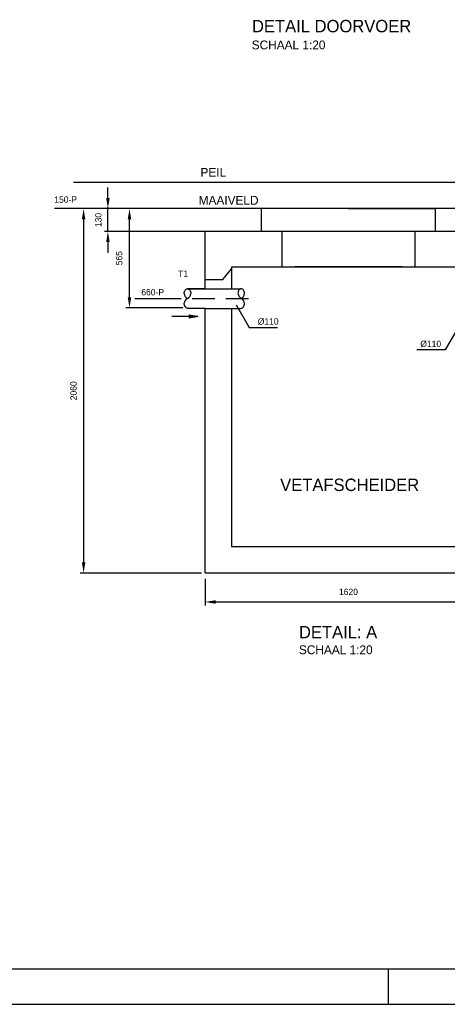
# Model space of a CAD drawing. Extents: x -34830 to 349597, y -3304 to 731056.
# Tile 26 of 48: x 87480 to 99560, y -3304 to 24515. Entities that reach past the tile are written whole.
import ezdxf

# ---------------------------------------------------------------- set-up
doc = ezdxf.new("R2010")
doc.units = 0
doc.header["$LTSCALE"] = 100
doc.linetypes.add('HIDDEN', pattern=[9.525, 6.35, -3.175])
doc.layers.get('0').update_dxf_attribs({"linetype": 'CONTINUOUS'})
doc.layers.get('DEFPOINTS').update_dxf_attribs({"linetype": 'CONTINUOUS'})
for name, color, linetype in [('00KAD025', 2, 'CONTINUOUS'), ('00KAD070', 5, 'CONTINUOUS'), ('BL$4----', 7, 'CONTINUOUS'), ('WL570---', 3, 'CONTINUOUS'), ('WL570---_TOEVOER', 3, 'CONTINUOUS')]:
    doc.layers.add(name, color=color, linetype=linetype)
doc.styles.add('BURO-018', font='BUROFONT.shx', dxfattribs={"height": 180})
doc.styles.add('BURO-025', font='BUROFONT.shx', dxfattribs={"height": 250})
doc.styles.add('BURO-035', font='BUROFONT.shx', dxfattribs={"height": 350})
doc.dimstyles.new('CEES', dxfattribs={"dimscale": 100, "dimtxt": 3, "dimasz": 3, "dimexe": 1, "dimexo": 1, "dimgap": 1.5, "dimtad": 0, "dimdec": 0, "dimzin": 0, "dimtxsty": 'BURO-018', "dimcen": -3, "dimdle": 1.25, "dimclrd": 1, "dimclre": 1, "dimclrt": 1, "dimazin": 3, "dimtfac": 0.75, "dimtdec": 0, "dimtofl": 0, "dimtmove": 0, "dimatfit": 3, "dimtvp": 1.5, "dimtolj": 1, "dimtzin": 0})

# ---------------------------------------------------------------- blocks, each defined once
blk = doc.blocks.new('*D119')
at = {"color": 1, "linetype": 'BYBLOCK'}
for p, q in [((92718, 8719), (92718, 7964)), ((100818, 8692), (100818, 7964)), ((93018, 8064), (100518, 8064))]:
    blk.add_line(p, q, dxfattribs=at)
for points in [[(93018, 8114), (93018, 8014), (92718, 8064)], [(100518, 8114), (100518, 8014), (100818, 8064)]]:
    blk.add_solid(points, dxfattribs=at)
at = {"layer": 'DEFPOINTS', "color": 0, "linetype": 'BYBLOCK'}
for p in [(92718, 8819), (100818, 8792), (100818, 8064)]:
    blk.add_point(p, dxfattribs=at)
at = {"color": 1, "linetype": 'BYBLOCK', "insert": (96768, 8347), "char_height": 180, "attachment_point": 5, "style": 'BURO-018'}
blk.add_mtext('\\A1;1620', dxfattribs=at)
blk = doc.blocks.new('LU-PIJL7')
at = {"color": 0, "linetype": 'CONTINUOUS'}
for p, q in [((0, 0), (-15, 0)), ((-5, -1), (-5, 1)), ((-5, 1), (0, 0)), ((0, 0), (-5, -1))]:
    blk.add_line(p, q, dxfattribs=at)
blk.add_solid([(-5, 1), (-5, -1), (0, 0)], dxfattribs=at)
blk = doc.blocks.new('*D121')
at = {"color": 1, "linetype": 'BYBLOCK'}
for p, q in [((94211, 19178), (89186, 19178)), ((89286, 18878), (89286, 9182)), ((92618, 8882), (89186, 8882))]:
    blk.add_line(p, q, dxfattribs=at)
for points in [[(89236, 18878), (89336, 18878), (89286, 19178)], [(89236, 9182), (89336, 9182), (89286, 8882)]]:
    blk.add_solid(points, dxfattribs=at)
at = {"layer": 'DEFPOINTS', "color": 0, "linetype": 'BYBLOCK'}
for p in [(94311, 19178), (89286, 8882), (92718, 8882)]:
    blk.add_point(p, dxfattribs=at)
at = {"color": 1, "linetype": 'BYBLOCK', "insert": (89002, 14030), "char_height": 180, "attachment_point": 5, "rotation": 90, "style": 'BURO-018'}
blk.add_mtext('\\A1;2060', dxfattribs=at)
blk = doc.blocks.new('*D122')
at = {"color": 1, "linetype": 'BYBLOCK'}
for p, q in [((90211, 19478), (90211, 19778)), ((94211, 19178), (90111, 19178)), ((94211, 18532), (90111, 18532)), ((90211, 18232), (90211, 17932))]:
    blk.add_line(p, q, dxfattribs=at)
for points in [[(90161, 19478), (90261, 19478), (90211, 19178)], [(90161, 18232), (90261, 18232), (90211, 18532)]]:
    blk.add_solid(points, dxfattribs=at)
at = {"layer": 'DEFPOINTS', "color": 0, "linetype": 'BYBLOCK'}
for p in [(90211, 19178), (94311, 19178), (94311, 18532)]:
    blk.add_point(p, dxfattribs=at)
at = {"color": 1, "linetype": 'BYBLOCK', "insert": (89941, 18855), "char_height": 180, "attachment_point": 5, "rotation": 90, "style": 'BURO-018'}
blk.add_mtext('\\A1;130', dxfattribs=at)
blk = doc.blocks.new('*D123')
at = {"color": 1, "linetype": 'BYBLOCK'}
for p, q in [((92087, 19178), (90482, 19178)), ((90582, 16674), (90582, 18878)), ((92087, 16374), (90482, 16374))]:
    blk.add_line(p, q, dxfattribs=at)
for points in [[(90532, 18878), (90632, 18878), (90582, 19178)], [(90532, 16674), (90632, 16674), (90582, 16374)]]:
    blk.add_solid(points, dxfattribs=at)
at = {"layer": 'DEFPOINTS', "color": 0, "linetype": 'BYBLOCK'}
for p in [(90582, 19178), (92187, 19178), (92187, 16374)]:
    blk.add_point(p, dxfattribs=at)
at = {"color": 1, "linetype": 'BYBLOCK', "insert": (90291, 17776), "char_height": 180, "attachment_point": 5, "rotation": 90, "style": 'BURO-018'}
blk.add_mtext('\\A1;565', dxfattribs=at)

msp = doc.modelspace()

# ---------------------------------------------------------------- linework, layer by layer
at = {"layer": '00KAD025', "linetype": 'CONTINUOUS'}
for p, q in [((97900, -3303.5), (97900, -2303.5)), ((-34830.1, -3303.5), (118900, -3303.5))]:
    msp.add_line(p, q, dxfattribs=at)
at = {"layer": '00KAD070', "linetype": 'CONTINUOUS'}
msp.add_line((-33830.1, -2303.5), (117900, -2303.5), dxfattribs=at)
at = {"layer": 'BL$4----'}
for p, q in [((88999.1, 19927.7), (102492.6, 19927.7)), ((102399.7, 19177.7), (88465.7, 19177.7))]:
    msp.add_line(p, q, dxfattribs=at)
at = {"layer": 'BL$4----', "color": 1}
msp.add_line((89973.3, 18532.3), (89973.3, 19214.6), dxfattribs=at)
at = {"layer": 'BL$4----', "color": 3}
for p, q in [((96767.8, 19177.7), (94310.9, 19177.7)), ((94310.9, 18527.7), (94310.9, 19177.7)), ((96767.8, 19177.7), (99224.7, 19177.7)), ((99224.7, 18527.7), (99224.7, 19177.7)), ((100817.8, 18532.3), (92717.8, 18532.3)), ((92717.8, 16907.3), (92717.8, 18532.3)), ((94892.8, 17532.3), (94892.8, 18527.7)), ((98642.8, 18527.7), (98642.8, 17532.3)), ((93467.8, 17532.3), (100067.8, 17532.3)), ((93467.8, 17532.3), (93467.8, 16907.3)), ((98280.3, 17532.3), (95255.3, 17532.3)), ((93217.8, 17169.9), (93467.8, 17471.9)), ((92717.8, 17169.9), (93217.8, 17169.9)), ((92717.8, 17169.9), (93217.8, 17169.9)), ((92217.8, 16907.3), (93728.7, 16907.3)), ((92717.8, 16907.3), (92217.8, 16907.3)), ((92717.8, 16357.3), (92217.8, 16357.3)), ((92717.8, 8882.3), (92717.8, 16357.3)), ((92717.8, 16357.3), (93728.7, 16357.3)), ((93467.8, 16357.3), (93467.8, 9632.3)), ((92717.8, 8882.3), (92717.8, 9632.3)), ((93467.8, 9632.3), (100067.8, 9632.3)), ((92717.8, 8882.3), (100817.8, 8882.3))]:
    msp.add_line(p, q, dxfattribs=at)
at = {"layer": 'BL$4----', "color": 1, "linetype": 'CONTINUOUS'}
msp.add_line((91994.8, 16632.3), (90732.4, 16632.3), dxfattribs=at)
at = {"layer": 'BL$4----', "color": 1, "linetype": 'HIDDEN'}
msp.add_line((93942.6, 16632.3), (91994.8, 16632.3), dxfattribs=at)
at = {"layer": 'BL$4----', "color": 3}
for points in [[(92128.1, 16777.5, -0.0680219), (92135.6, 16832.2, -0.0802608), (92155.2, 16874.8, -0.1070853), (92187.3, 16905.6, -0.1388969), (92220.6, 16915, -0.1388969), (92253.8, 16905.6, -0.1070853), (92285.9, 16874.8, -0.0802608), (92305.6, 16832.2, -0.0680219), (92313, 16777.5, -0.0680219)], [(93832.3, 16777.5, 0.0680219), (93824.8, 16832.2, 0.0802608), (93805.2, 16874.8, 0.1070853), (93773.1, 16905.6, 0.1388969), (93739.9, 16915, 0.1388969), (93706.6, 16905.6, 0.1070853), (93674.5, 16874.8, 0.0802608), (93654.9, 16832.2, 0.0680219), (93647.4, 16777.5, 0.0680219)], [(92220.6, 16365, -0.1388969), (92187.3, 16374.5, -0.1070853), (92155.2, 16405.3, -0.0802608), (92135.6, 16447.9, -0.0680219), (92128.1, 16502.5, -0.0680219)], [(93739.9, 16365, 0.1388969), (93773.1, 16374.5, 0.1070853), (93805.2, 16405.3, 0.0802608), (93824.8, 16447.9, 0.0680219), (93832.3, 16502.5, 0.0680219)]]:
    msp.add_lwpolyline(points, format="xyb", dxfattribs=at)
for centre, start, end in [((92312.5, 16801.7), 187.45943, 240.38172), ((92128.7, 16801.7), 299.61828, 352.54057), ((93831.7, 16801.7), 187.45943, 240.38172), ((93648, 16801.7), 299.61828, 352.54057), ((92312.5, 16478.4), 119.61828, 172.54057), ((93648, 16478.4), 7.45943, 60.38172)]:
    msp.add_arc(centre, 185.9, start, end, dxfattribs=at)
at = {"layer": 'WL570---_TOEVOER', "color": 1}
for p, q in [((93596.9, 16454.8), (93967.2, 15820.4)), ((93967.2, 15820.4), (94760.7, 15820.4)), ((99865.6, 15820.4), (99495.3, 15185.9)), ((99495.3, 15185.9), (98701.8, 15185.9))]:
    msp.add_line(p, q, dxfattribs=at)

# ---------------------------------------------------------------- block references
at = {"layer": 'BL$4----', "color": 1, "linetype": 'CONTINUOUS', "xscale": 50, "yscale": 50, "zscale": 50}
msp.add_blockref('LU-PIJL7', (92526.8, 16128), dxfattribs=at)

# ---------------------------------------------------------------- texts
at = {"layer": 'BL$4----', "color": 2}
for s, height, style, p in [('PEIL', 250, 'BURO-025', (92587.3, 20076.4)), ('MAAIVELD', 250, 'BURO-025', (92537.2, 19287.7)), ('VETAFSCHEIDER', 350, 'BURO-035', (94838.6, 11198.3))]:
    msp.add_text(s, height=height, dxfattribs=dict(at, style=style)).set_placement(p)
at = {"layer": 'BL$4----', "color": 1, "style": 'BURO-018'}
for s, p in [('150-P', (88456.4, 19342.5)), ('660-P', (90916.2, 16725.5))]:
    msp.add_text(s, height=180, dxfattribs=at).set_placement(p)
at = {"layer": 'WL570---', "color": 3, "style": 'BURO-035'}
msp.add_text('DETAIL DOORVOER', height=350, dxfattribs=at).set_placement((94041.9, 24158.7))
at = {"layer": 'WL570---', "color": 2, "linetype": 'CONTINUOUS', "style": 'BURO-025'}
msp.add_text('SCHAAL 1:20', height=250, dxfattribs=at).set_placement((94035.8, 23676.3))
at = {"layer": 'WL570---_TOEVOER', "color": 1, "style": 'BURO-018'}
for s, p in [('T1', (91957, 17247.9)), ('%%C110', (94205.3, 15899.7)), ('%%C110', (98797.3, 15265.2))]:
    msp.add_text(s, height=180, dxfattribs=at).set_placement(p)
at = {"layer": 'WL570---_TOEVOER', "color": 3, "style": 'BURO-035'}
msp.add_text('DETAIL: A', height=350, dxfattribs=at).set_placement((95369.1, 7037.4))
at = {"layer": 'WL570---_TOEVOER', "color": 2, "style": 'BURO-025'}
msp.add_text('SCHAAL 1:20', height=250, dxfattribs=at).set_placement((95369.1, 6588))

# ---------------------------------------------------------------- dimensions: what is measured, and where the dimension line sits
at = {"layer": 'BL$4----', "color": 1, "linetype": 'CONTINUOUS'}
dim = msp.add_linear_dim(base=(100817.8, 8063.6), p1=(92717.8, 8818.7), p2=(100817.8, 8792.3), text='1620', dimstyle='CEES', dxfattribs=at)
dim.commit()
dim.dimension.update_dxf_attribs({"geometry": '*D119', "text_midpoint": (96767.8, 8063.6), "dimtype": 160})
at = {"layer": 'WL570---_TOEVOER', "color": 1}
dim = msp.add_linear_dim(base=(89973.3, 19177.7), p1=(94072.9, 18532.3), p2=(94072.9, 19177.7), angle=90, text='130', dimstyle='CEES', dxfattribs=at)
dim.commit()
dim.dimension.update_dxf_attribs({"geometry": '*D122', "text_midpoint": (89703.2, 18855), "insert": (-238, 0)})
at = {"layer": 'WL570---_TOEVOER'}
for base, p1, p2, text, picture, middle in [((89285.6, 8882.3), (94310.9, 19177.7), (92717.8, 8882.3), '2060', '*D121', (89001.8, 14030)), ((90581.6, 19177.7), (92187.3, 16374.5), (92187.3, 19177.7), '565', '*D123', (90290.6, 17776.1))]:
    dim = msp.add_linear_dim(base=base, p1=p1, p2=p2, angle=90, text=text, dimstyle='CEES', dxfattribs=at)
    dim.commit()
    dim.dimension.update_dxf_attribs({"geometry": picture, "text_midpoint": middle})

doc.saveas('drawing.dxf')
